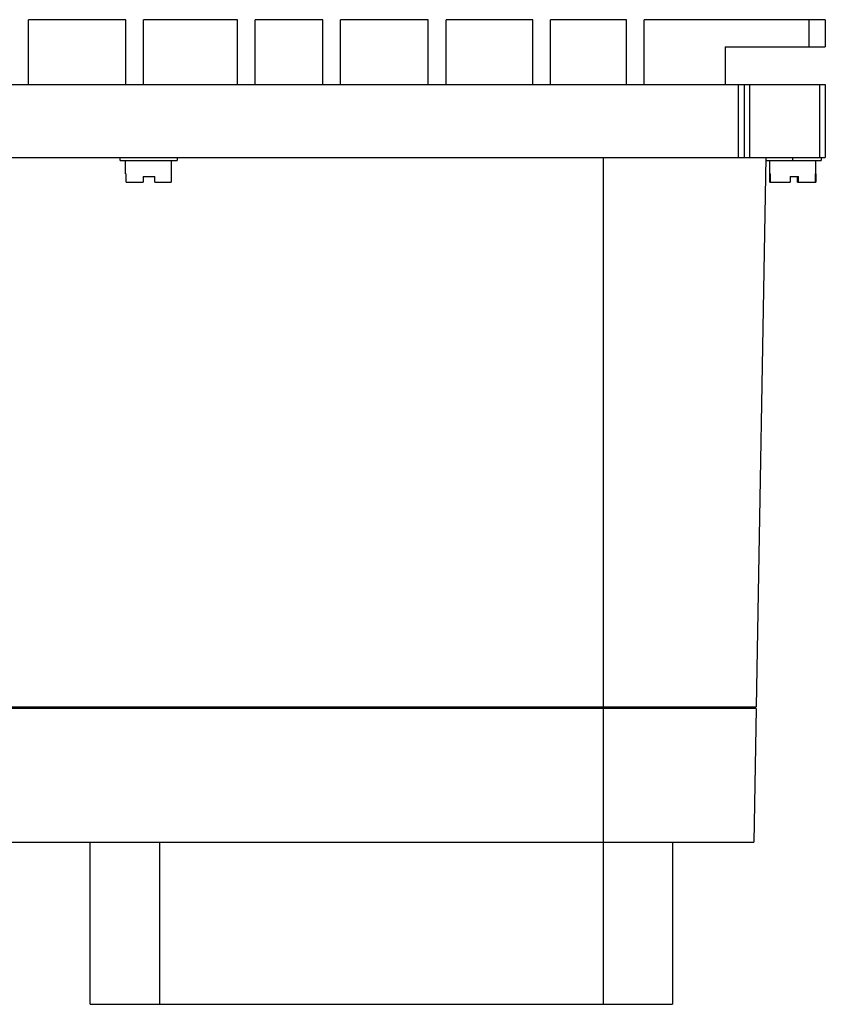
# Model space of a CAD drawing. Header units: millimetres. Extents: x 34 to 284, y 134 to 316.
# Tile 6 of 6: x 135 to 284, y 134 to 316. Entities that reach past the tile are written whole.
import ezdxf

# ---------------------------------------------------------------- set-up
doc = ezdxf.new("R2010")
doc.units = ezdxf.units.MM
doc.header["$LTSCALE"] = 29.133641
doc.layers.get('0').update_dxf_attribs({"linetype": 'CONTINUOUS'})

msp = doc.modelspace()

# ---------------------------------------------------------------- linework, layer by layer
at = {"color": 7}
for p, q in [((136.37, 303.56), (136.37, 315.56)), ((154.34, 315.56), (136.37, 315.56)), ((154.34, 303.56), (154.34, 315.56)), ((157.63, 303.56), (157.63, 315.56)), ((174.94, 315.56), (157.63, 315.56)), ((174.94, 303.56), (174.94, 315.56)), ((178.23, 303.56), (178.23, 315.56)), ((190.72, 315.56), (178.23, 315.56)), ((190.72, 303.56), (190.72, 315.56)), ((194.01, 303.56), (194.01, 315.56)), ((210.22, 315.56), (194.01, 315.56)), ((210.22, 303.56), (210.22, 315.56)), ((213.51, 303.56), (213.51, 315.56)), ((229.51, 315.56), (213.51, 315.56)), ((229.51, 303.56), (229.51, 315.56)), ((232.79, 303.56), (232.79, 315.56)), ((246.82, 315.56), (232.79, 315.56)), ((246.82, 303.56), (246.82, 315.56)), ((250.1, 303.56), (250.1, 315.56)), ((283.55, 315.56), (250.1, 315.56)), ((280.55, 310.56), (280.55, 315.56)), ((283.55, 315.56), (283.55, 310.56)), ((265.05, 310.56), (283.55, 310.56)), ((265.05, 310.56), (265.05, 303.56)), ((33.55, 303.56), (283.55, 303.56)), ((267.55, 290.06), (267.55, 303.56)), ((268.55, 303.56), (268.55, 290.06)), ((269.55, 303.56), (269.55, 290.06)), ((282.55, 290.06), (282.55, 303.56)), ((283.55, 303.56), (283.55, 290.06)), ((33.55, 290.06), (283.55, 290.06)), ((153.3, 289.56), (153.3, 290.06)), ((153.3, 289.56), (163.8, 289.56)), ((154.3, 287.06), (154.3, 289.56)), ((162.8, 287.06), (162.8, 289.56)), ((163.8, 290.06), (163.8, 289.56)), ((242.55, 163.56), (242.55, 290.06)), ((272.55, 290.06), (270.78, 188.56)), ((272.55, 289.56), (282.8, 289.56)), ((273.3, 287.06), (273.3, 289.56)), ((277.55, 289.56), (277.55, 290.06)), ((281.8, 287.06), (281.8, 289.56)), ((282.8, 290.06), (282.8, 289.56)), ((154.3, 287.06), (154.39, 287.06)), ((154.39, 285.56), (154.39, 287.06)), ((157.52, 286.56), (157.52, 285.56)), ((157.52, 286.56), (159.69, 286.56)), ((159.69, 285.56), (159.69, 286.56)), ((162.72, 287.06), (162.72, 285.56)), ((162.72, 287.06), (162.8, 287.06)), ((273.3, 287.06), (273.41, 287.06)), ((273.32, 285.56), (273.32, 287.06)), ((273.41, 285.56), (273.41, 287.06)), ((277.06, 286.56), (278.62, 286.56)), ((277.06, 286.56), (277.06, 285.56)), ((278.42, 285.56), (278.42, 286.56)), ((278.62, 285.56), (278.62, 286.56)), ((281.69, 287.06), (281.8, 287.06)), ((281.69, 287.06), (281.69, 285.56)), ((281.79, 287.06), (281.79, 285.56)), ((154.39, 285.56), (157.52, 285.56)), ((159.69, 285.56), (162.72, 285.56)), ((273.32, 285.56), (277.06, 285.56)), ((278.42, 285.56), (281.79, 285.56)), ((46.33, 188.56), (270.78, 188.56)), ((270.76, 188.26), (46.35, 188.26)), ((267.78, 188.56), (267.78, 188.26)), ((268.31, 188.56), (268.31, 188.26)), ((270.76, 188.26), (270.33, 163.56)), ((46.78, 163.56), (270.33, 163.56)), ((147.77, 133.56), (147.77, 163.56)), ((160.55, 163.56), (160.55, 133.56)), ((242.55, 133.56), (242.55, 163.56)), ((255.33, 163.56), (255.33, 133.56)), ((147.77, 133.56), (255.33, 133.56))]:
    msp.add_line(p, q, dxfattribs=at)

doc.saveas('drawing.dxf')
